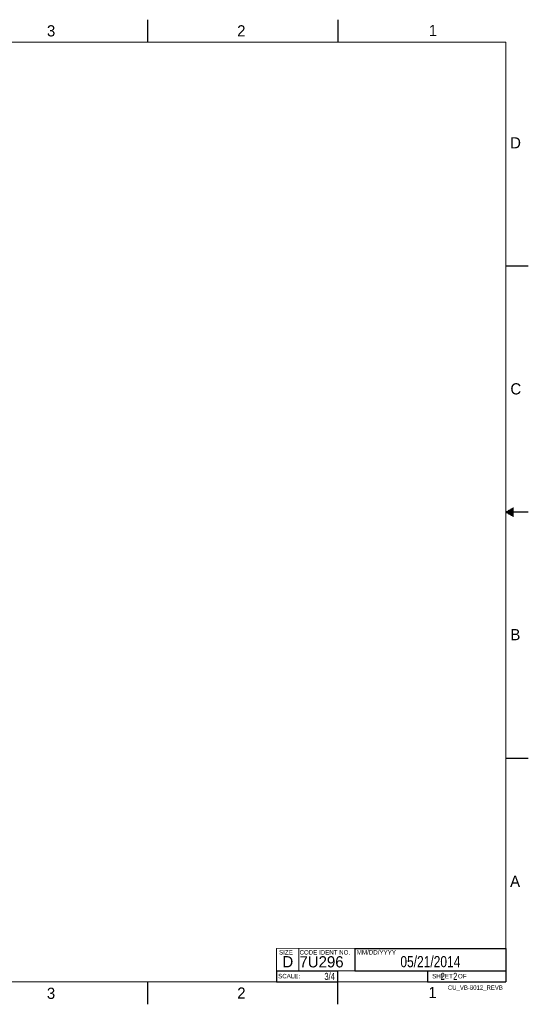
# Model space of a CAD drawing. Header units: inches. Extents: x 0 to 34, y 0 to 22.
# Tile 20 of 20: x 22.6 to 34, y 0 to 22. Entities that reach past the tile are written whole.
import ezdxf

# ---------------------------------------------------------------- set-up
doc = ezdxf.new("R2010")
doc.units = ezdxf.units.IN
doc.header["$LTSCALE"] = 1.87
doc.header["$MEASUREMENT"] = 0
doc.layers.get('0').update_dxf_attribs({"linetype": 'CONTINUOUS'})
for name, color, linetype in [('DETAIL', 7, 'CONTINUOUS'), ('DIMENSIONS', 7, 'CONTINUOUS'), ('NOTE', 7, 'CONTINUOUS')]:
    doc.layers.add(name, color=color, linetype=linetype)
doc.styles.get("Standard").update_dxf_attribs({"font": 'txt', "width": 0.8})
doc.styles.add('TEXTSTYLE_2', font='txt')
doc.styles.add('TEXTSTYLE_3', font='txt', dxfattribs={"width": 0.9})
doc.dimstyles.new('DIMSTYLE_1', dxfattribs={"dimtxt": 0.125, "dimasz": 0.18, "dimexe": 0.125, "dimexo": 0.0625, "dimgap": 0.09, "dimtad": 0, "dimtih": 1, "dimtoh": 1, "dimdec": 3, "dimlfac": 1.333333, "dimzin": 4, "dimdsep": 46, "dimtxsty": 'STANDARD', "dimblk": '_FILLED', "dimblk1": '_FILLED', "dimblk2": '_FILLED', "dimcen": 0.09, "dimadec": 0, "dimazin": 0, "dimtp": 0.001, "dimtm": 0.001, "dimtfac": 1, "dimtdec": 3, "dimtofl": 0, "dimtmove": 0, "dimatfit": 3, "dimldrblk": '_FILLED', "dimfxl": 1, "dimtolj": 1, "dimtzin": 4, "dimarcsym": 0})

# ---------------------------------------------------------------- blocks, each defined once
blk = doc.blocks.new('*D5')
at = {"layer": 'DIMENSIONS', "color": 2, "linetype": 'CONTINUOUS'}
blk.add_line((20.676, 11.694), (21.344, 11.694), dxfattribs=at)
at = {"layer": 'DIMENSIONS', "color": 2, "linetype": 'CONTINUOUS', "insert": (21.407, 11.757), "char_height": 0.125, "width": 1.325, "attachment_point": 1, "line_spacing_factor": 0.9}
blk.add_mtext('2.800{\\Ftxt.shx;\\W1.000000;\\H0.125000; }[71.12]', dxfattribs=at)
blk = doc.blocks.new('_FILLED')
at = {"color": 0, "linetype": 'BYBLOCK'}
blk.add_solid([(0, 0), (-1, 0.17), (-1, -0.17)], dxfattribs=at)

msp = doc.modelspace()

# ---------------------------------------------------------------- linework, layer by layer
at = {"color": 2, "linetype": 'CONTINUOUS'}
for p, q in [((25.50002, 22), (25.50002, 21.5)), ((29.75002, 22), (29.75002, 21.5)), ((33.50002, 16.5), (34.00002, 16.5)), ((34.00002, 11), (33.50002, 11)), ((33.51734, 11.01), (33.66974, 11.01)), ((33.53466, 11.02), (33.66974, 11.02)), ((33.55198, 11.03), (33.66974, 11.03)), ((33.5693, 11.04), (33.66974, 11.04)), ((33.58662, 11.05), (33.66974, 11.05)), ((33.60394, 11.06), (33.66974, 11.06)), ((33.62126, 11.07), (33.66974, 11.07)), ((33.63858, 11.08), (33.66974, 11.08)), ((33.65591, 11.09), (33.66974, 11.09)), ((33.51734, 10.99), (33.66974, 10.99)), ((33.53466, 10.98), (33.66974, 10.98)), ((33.55198, 10.97), (33.66974, 10.97)), ((33.5693, 10.96), (33.66974, 10.96)), ((33.58662, 10.95), (33.66974, 10.95)), ((33.60394, 10.94), (33.66974, 10.94)), ((33.62126, 10.93), (33.66974, 10.93)), ((33.63858, 10.92), (33.66974, 10.92)), ((33.65591, 10.91), (33.66974, 10.91)), ((33.50002, 5.5), (34.00002, 5.5)), ((30.1294, 1.24994), (33.4994, 1.24994)), ((30.1294, 1.24994), (30.1294, 0.74994)), ((33.4994, 1.24994), (33.4994, 0.74994)), ((28.37981, 0.74931), (29.74481, 0.74931)), ((28.37981, 0.74931), (28.37981, 0.49931)), ((29.74481, 0.74931), (29.74481, 0.49931)), ((30.1294, 0.74994), (33.4994, 0.74994)), ((31.74935, 0.74964), (33.49935, 0.74964)), ((31.74935, 0.74964), (31.74935, 0.49964)), ((33.49935, 0.74964), (33.49935, 0.49964)), ((25.50002, 0.5), (25.50002, 0)), ((28.37981, 0.49931), (29.74481, 0.49931)), ((29.75002, 0), (29.75002, 0.5)), ((31.74935, 0.49964), (33.49935, 0.49964)), ((32.49477, 0.50132), (33.49477, 0.50132)), ((32.49477, 0.50132), (32.49477, 0.50082)), ((32.49477, 0.50082), (33.49477, 0.50082)), ((33.49477, 0.50132), (33.49477, 0.50082))]:
    msp.add_line(p, q, dxfattribs=at)
at = {"color": 7, "linetype": 'CONTINUOUS', "const_width": 0.02}
for points in [[(33.50002, 21.5), (0.50002, 21.5)], [(33.50002, 0.5), (33.50002, 21.5)], [(28.38002, 1.25), (33.50002, 1.25)], [(28.38002, 1.25), (28.38002, 0.5)], [(0.50002, 0.5), (33.50002, 0.5)]]:
    msp.add_lwpolyline(points, dxfattribs=at)
at = {"color": 2, "linetype": 'CONTINUOUS', "const_width": 0.02}
for points in [[(28.88002, 0.75), (28.88002, 1.25)], [(30.13002, 0.75), (30.13002, 1.25)], [(28.38002, 0.75), (33.50002, 0.75)], [(29.74595, 0.75), (29.74595, 0.5)], [(31.75002, 0.75), (31.75002, 0.5)]]:
    msp.add_lwpolyline(points, dxfattribs=at)

# ---------------------------------------------------------------- texts
at = {"color": 2, "linetype": 'CONTINUOUS', "attachment_point": 1, "line_spacing_factor": 0.9}
for s, insert, char_height, width, style in [('3', (23.25697, 21.87594), 0.25, 0.25, 'TEXTSTYLE_2'), ('2', (27.50251, 21.87616), 0.25, 0.25, 'TEXTSTYLE_2'), ('1', (31.77814, 21.88259), 0.25, 0.25, 'TEXTSTYLE_2'), ('D', (33.59469, 19.37364), 0.25, 0.25, 'TEXTSTYLE_2'), ('C', (33.6004, 13.87673), 0.25, 0.25, 'TEXTSTYLE_2'), ('B', (33.6006, 8.38454), 0.25, 0.25, 'TEXTSTYLE_2'), ('A', (33.5939, 2.87275), 0.25, 0.25, 'TEXTSTYLE_2'), ('SIZE', (28.43795, 1.21181), 0.1, 0.4, 'TEXTSTYLE_2'), ('CODE IDENT NO.', (28.89492, 1.21148), 0.1, 1.26, 'TEXTSTYLE_3'), ('MM/DD/YYYY', (30.17212, 1.21211), 0.1, 1, 'TEXTSTYLE_2'), ('SCALE:', (28.41638, 0.68064), 0.1, 0.6, 'TEXTSTYLE_2'), ('SHEET   OF', (31.85492, 0.67951), 0.1, 1, 'TEXTSTYLE_2'), ('3', (23.25553, 0.37104), 0.25, 0.25, 'TEXTSTYLE_2'), ('2', (27.50353, 0.37628), 0.25, 0.25, 'TEXTSTYLE_2'), ('1', (31.77062, 0.38897), 0.25, 0.25, 'TEXTSTYLE_2')]:
    msp.add_mtext(s, dxfattribs=dict(at, insert=insert, char_height=char_height, width=width, style=style))
at = {"color": 7, "linetype": 'CONTINUOUS', "char_height": 0.25, "attachment_point": 1, "line_spacing_factor": 0.9, "style": 'TEXTSTYLE_2'}
for s, insert, width in [('D  ', (28.51282, 1.07639), 0.75), ('7U296', (28.89285, 1.07447), 1.25)]:
    msp.add_mtext(s, dxfattribs=dict(at, insert=insert, width=width))
at = {"layer": 'DETAIL', "color": 7, "linetype": 'CONTINUOUS', "char_height": 0.15625, "line_spacing_factor": 0.9}
for s, insert, width, attachment_point in [('3/4', (29.68231, 0.70244), 0.375, 3), ('     2    2', (31.81185, 0.70276), 1.375, 1)]:
    msp.add_mtext(s, dxfattribs=dict(at, insert=insert, width=width, attachment_point=attachment_point))
at = {"layer": 'DETAIL', "color": 2, "linetype": 'CONTINUOUS', "insert": (33.43227, 0.42319), "char_height": 0.1, "width": 1.2, "attachment_point": 3, "line_spacing_factor": 0.9}
msp.add_mtext('CU_VB-8012_REVB', dxfattribs=at)
at = {"layer": 'NOTE', "color": 7, "linetype": 'CONTINUOUS', "insert": (31.8144, 1.07807), "char_height": 0.25, "width": 2, "attachment_point": 2, "line_spacing_factor": 0.9}
msp.add_mtext('05/21/2014', dxfattribs=at)

# ---------------------------------------------------------------- dimensions: what is measured, and where the dimension line sits
at = {"layer": 'DIMENSIONS', "color": 2, "linetype": 'CONTINUOUS'}
dim = msp.add_ordinate_dim(feature_location=(20.67603, 11.69417), offset=(0.66809, 0), dtype=0, origin=(20.61353, 9.59417), dimstyle='DIMSTYLE_1', override={"dimtad": 1, "dimtih": 0, "dimtoh": 0}, dxfattribs=at)
dim.commit()
dim.dimension.update_dxf_attribs({"geometry": '*D5', "text_midpoint": (22.06912, 11.69417)})

doc.saveas('drawing.dxf')
